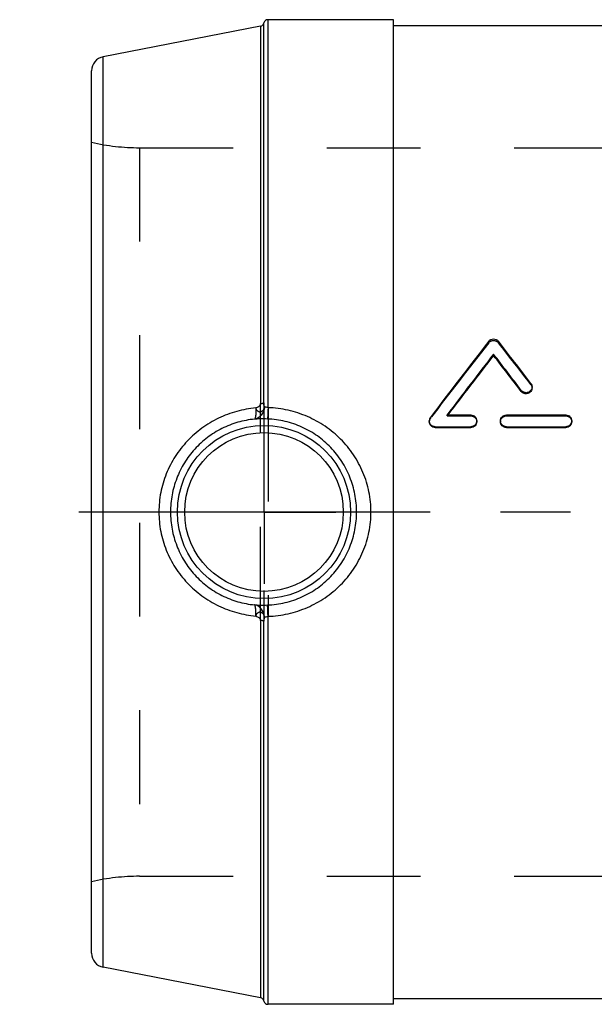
# Model space of a CAD drawing. Header units: millimetres. Extents: x 408 to 592, y 404 to 596.
# Tile 1 of 4: x 408 to 447, y 409 to 477. Entities that reach past the tile are written whole.
import ezdxf

# ---------------------------------------------------------------- set-up
doc = ezdxf.new("R2010")
doc.units = ezdxf.units.MM
doc.header["$LTSCALE"] = 65.185185
doc.linetypes.add('CENTER', pattern=[0.6, 0.375, -0.075, 0.075, -0.075])
doc.linetypes.add('HIDDEN', pattern=[0.2, 0.1, -0.1])
for name, color, linetype in [('ACHSEN_1', 7, 'CONTINUOUS'), ('ACHSEN_S', 7, 'CONTINUOUS'), ('KOERPER', 7, 'CONTINUOUS'), ('KONST.EL_MIT_GEO', 7, 'CONTINUOUS')]:
    doc.layers.add(name, color=color, linetype=linetype)

msp = doc.modelspace()

# ---------------------------------------------------------------- linework, layer by layer
at = {"layer": 'ACHSEN_1', "color": 2, "linetype": 'CENTER'}
for q in [(424.5, 448.013), (419.5, 443.012), (424.5, 438.012), (429.5, 443.012)]:
    msp.add_line((424.5, 443.012), q, dxfattribs=at)
at = {"layer": 'ACHSEN_S', "color": 2, "linetype": 'CENTER'}
msp.add_line((592.5, 443.012), (407.5, 443.012), dxfattribs=at)
at = {"layer": 'KOERPER', "color": 7, "linetype": 'Continuous'}
for p, q in [((433.5, 477.238), (424.782, 477.238)), ((433.5, 408.788), (433.5, 477.238)), ((433.5, 476.837), (472.873, 476.837)), ((433.5, 408.788), (424.782, 408.788)), ((433.5, 409.188), (566.5, 409.188))]:
    msp.add_line(p, q, dxfattribs=at)
at = {"layer": 'KOERPER', "color": 8, "linetype": 'HIDDEN'}
for p, q in [((415.833, 468.337), (484.468, 468.337)), ((415.833, 417.688), (584.167, 417.688))]:
    msp.add_line(p, q, dxfattribs=at)
at = {"layer": 'KONST.EL_MIT_GEO', "color": 7, "linetype": 'Continuous'}
for p, q in [((424.782, 450.264), (424.782, 477.238)), ((424.257, 476.79), (413.309, 474.662)), ((424.257, 476.79), (424.257, 450.554)), ((424.491, 450.603), (424.491, 477.011)), ((413.309, 411.363), (413.309, 474.662)), ((412.5, 412.344), (412.5, 473.681)), ((440.469, 453.892), (440.469, 453.988)), ((442.403, 451.395), (442.403, 451.469)), ((443.146, 451.635), (443.146, 451.711)), ((437.236, 449.757), (438.889, 449.757)), ((441.366, 449.757), (445.493, 449.757)), ((436, 449.348), (436, 449.292)), ((439.302, 449.292), (439.302, 449.348)), ((440.953, 449.348), (440.953, 449.292)), ((445.906, 449.292), (445.906, 449.348)), ((436.413, 448.886), (436.413, 448.938)), ((436.413, 448.938), (438.889, 448.938)), ((436.413, 448.886), (438.889, 448.886)), ((438.889, 448.886), (438.889, 448.938)), ((441.366, 448.886), (441.366, 448.938)), ((441.366, 448.938), (445.493, 448.938)), ((441.366, 448.886), (445.493, 448.886)), ((445.493, 448.886), (445.493, 448.938)), ((424.257, 435.471), (424.257, 409.235)), ((424.491, 409.014), (424.491, 435.422)), ((424.782, 408.788), (424.782, 435.761)), ((424.257, 409.235), (413.309, 411.363))]:
    msp.add_line(p, q, dxfattribs=at)
at = {"layer": 'KONST.EL_MIT_GEO', "color": 8, "linetype": 'HIDDEN'}
for p, q in [((415.833, 468.337), (415.833, 417.688)), ((440.133, 454.78), (440.133, 454.884)), ((440.805, 454.78), (440.805, 454.884)), ((443.064, 451.874), (443.064, 451.953)), ((424.257, 435.471), (424.257, 450.554)), ((424.491, 450.603), (424.491, 435.422)), ((424.782, 450.264), (424.782, 435.761)), ((437.236, 449.697), (437.236, 449.757)), ((437.265, 449.735), (437.236, 449.697)), ((437.282, 449.757), (437.265, 449.735)), ((438.889, 449.697), (438.889, 449.757)), ((441.366, 449.697), (441.366, 449.757)), ((445.493, 449.697), (445.493, 449.757)), ((436.082, 449.535), (436.082, 449.593)), ((437.236, 449.697), (438.889, 449.697)), ((441.366, 449.697), (445.493, 449.697))]:
    msp.add_line(p, q, dxfattribs=at)
at = {"layer": 'KONST.EL_MIT_GEO', "color": 7, "linetype": 'Continuous'}
for radius in [6.017, 5.517]:
    msp.add_circle((424.5, 443.012), radius, dxfattribs=at)
for centre, radius, start, end in [((424.782, 476.938), 0.3, 90, 165.78853), ((424.2, 477.085), 0.3, 281, 345.78853), ((413.5, 473.681), 1, 101, 180), ((809.518, 167.878), 467.779, 142.15341, 142.96967), ((79.009, 173.746), 458.187, 37.38666, 37.8494), ((814.276, 165.037), 472.466, 142.29608, 142.94186), ((809.971, 165.734), 468.579, 142.05094, 142.68935), ((71.836, 169.02), 465.937, 37.31496, 37.70544), ((75.902, 169.567), 462.331, 37.55917, 37.95052), ((436.406, 449.348), 0.406, 142.92853, 179.98593), ((413.5, 412.344), 1, 180, 259), ((424.2, 408.94), 0.3, 14.21147, 79), ((424.782, 409.087), 0.3, 194.21147, 270)]:
    msp.add_arc(centre, radius, start, end, dxfattribs=at)
at = {"layer": 'KONST.EL_MIT_GEO', "color": 8, "linetype": 'HIDDEN'}
for centre, radius, start, end in [((415.833, 483.337), 15, 257.16143, 270), ((805.431, 168.432), 464.152, 141.90801, 142.7261), ((82.989, 174.268), 454.664, 37.63104, 38.09479), ((436.4, 449.292), 0.4, 142.64695, 179.96136), ((415.833, 402.688), 15, 90, 102.83857)]:
    msp.add_arc(centre, radius, start, end, dxfattribs=at)
at = {"layer": 'KONST.EL_MIT_GEO', "color": 7, "linetype": 'Continuous'}
for points, knots in [([(440.133, 454.884), (440.172, 454.934), (440.276, 455.017), (440.469, 455.06), (440.662, 455.017), (440.766, 454.934), (440.805, 454.884)], [0, 0, 0, 0, 0.24894, 0.499979, 0.751021, 1, 1, 1, 1]), ([(443.064, 451.953), (443.09, 451.919), (443.132, 451.841), (443.146, 451.754), (443.146, 451.711)], [0, 0, 0, 0, 0.500712, 1, 1, 1, 1]), ([(443.146, 451.711), (443.146, 451.669), (443.133, 451.584), (443.073, 451.47), (442.981, 451.379), (442.865, 451.321), (442.737, 451.3), (442.608, 451.319), (442.491, 451.376), (442.429, 451.435), (442.403, 451.469)], [0, 0, 0, 0, 0.123723, 0.24785, 0.372648, 0.498084, 0.623908, 0.749777, 0.875224, 1, 1, 1, 1]), ([(443.146, 451.635), (443.146, 451.593), (443.133, 451.509), (443.073, 451.396), (442.981, 451.306), (442.865, 451.248), (442.737, 451.227), (442.608, 451.246), (442.491, 451.302), (442.429, 451.361), (442.403, 451.395)], [0, 0, 0, 0, 0.12309, 0.246786, 0.371476, 0.497124, 0.623358, 0.749642, 0.875314, 1, 1, 1, 1]), ([(423.925, 450.25), (423.964, 450.258), (424.043, 450.286), (424.131, 450.342), (424.191, 450.399), (424.227, 450.447), (424.251, 450.499), (424.257, 450.536), (424.257, 450.554)], [0, 0, 0, 0, 0.250223, 0.515947, 0.645457, 0.769032, 0.886257, 1, 1, 1, 1]), ([(424.257, 450.554), (424.284, 450.555), (424.334, 450.559), (424.401, 450.569), (424.453, 450.582), (424.482, 450.595), (424.491, 450.603)], [0, 0, 0, 0, 0.332213, 0.62185, 0.848516, 1, 1, 1, 1]), ([(424.54, 450.333), (424.536, 450.336), (424.53, 450.343), (424.522, 450.355), (424.516, 450.368), (424.509, 450.388), (424.502, 450.415), (424.496, 450.462), (424.492, 450.525), (424.491, 450.577), (424.491, 450.603)], [0, 0, 0, 0, 0.047955, 0.09782, 0.149782, 0.204597, 0.321713, 0.447336, 0.716059, 1, 1, 1, 1]), ([(423.925, 450.25), (423.48, 450.208), (422.592, 450.044), (421.324, 449.567), (420.156, 448.869), (419.131, 447.969), (418.289, 446.895), (417.661, 445.682), (417.273, 444.372), (417.186, 443.465), (417.186, 443.012)], [0, 0, 0, 0, 0.123853, 0.248411, 0.373429, 0.498677, 0.624004, 0.749339, 0.87467, 1, 1, 1, 1]), ([(424.54, 450.333), (424.531, 450.225), (424.484, 450.014), (424.331, 449.741), (424.143, 449.573), (423.971, 449.493), (423.881, 449.472), (423.836, 449.466)], [0, 0, 0, 0, 0.27216, 0.530369, 0.771211, 0.886672, 1, 1, 1, 1]), ([(423.925, 450.25), (423.93, 450.15), (423.935, 450.005), (423.929, 449.823), (423.92, 449.709), (423.907, 449.614), (423.891, 449.55), (423.876, 449.51), (423.862, 449.485), (423.847, 449.47), (423.836, 449.466)], [0, 0, 0, 0, 0.373652, 0.5376, 0.680715, 0.799672, 0.892159, 0.928235, 0.957755, 1, 1, 1, 1]), ([(423.925, 450.25), (423.925, 450.239), (423.929, 450.224), (423.935, 450.204), (423.942, 450.184), (423.95, 450.16), (423.963, 450.133), (423.979, 450.107), (424.002, 450.076), (424.035, 450.042), (424.081, 450.01), (424.133, 449.989), (424.187, 449.979), (424.243, 449.981), (424.298, 449.994), (424.351, 450.019), (424.4, 450.054), (424.444, 450.098), (424.481, 450.149), (424.505, 450.197), (424.52, 450.238), (424.529, 450.269), (424.536, 450.301), (424.538, 450.323), (424.54, 450.333)], [0, 0, 0, 0, 0.032968, 0.049518, 0.065823, 0.097865, 0.129551, 0.160742, 0.191405, 0.251333, 0.309707, 0.367169, 0.424482, 0.482238, 0.541123, 0.601941, 0.664778, 0.729365, 0.795588, 0.863216, 0.897348, 0.931603, 0.965798, 1, 1, 1, 1]), ([(424.782, 450.264), (424.735, 450.271), (424.652, 450.285), (424.57, 450.312), (424.54, 450.333)], [0, 0, 0, 0, 0.563206, 1, 1, 1, 1]), ([(424.782, 450.264), (424.78, 450.211), (424.775, 450.109), (424.769, 449.963), (424.763, 449.831), (424.758, 449.716), (424.753, 449.622), (424.75, 449.557), (424.748, 449.518), (424.746, 449.499), (424.745, 449.486), (424.745, 449.479), (424.744, 449.477)], [0, 0, 0, 0, 0.200505, 0.388212, 0.558008, 0.705261, 0.825958, 0.916809, 0.950237, 0.975344, 0.991964, 1, 1, 1, 1]), ([(431.941, 443.012), (431.941, 443.482), (431.846, 444.424), (431.43, 445.776), (430.758, 447.02), (429.86, 448.109), (428.772, 449.008), (427.533, 449.687), (426.188, 450.125), (425.251, 450.247), (424.782, 450.264)], [0, 0, 0, 0, 0.125309, 0.250439, 0.375318, 0.500017, 0.62471, 0.74957, 0.874684, 1, 1, 1, 1]), ([(438.889, 449.757), (438.943, 449.757), (439.051, 449.735), (439.188, 449.645), (439.28, 449.509), (439.302, 449.401), (439.302, 449.348)], [0, 0, 0, 0, 0.251013, 0.501337, 0.750961, 1, 1, 1, 1]), ([(440.953, 449.348), (440.953, 449.401), (440.974, 449.509), (441.066, 449.645), (441.204, 449.735), (441.312, 449.757), (441.366, 449.757)], [0, 0, 0, 0, 0.249033, 0.498767, 0.749038, 1, 1, 1, 1]), ([(445.493, 449.757), (445.547, 449.757), (445.655, 449.735), (445.792, 449.645), (445.884, 449.509), (445.906, 449.401), (445.906, 449.348)], [0, 0, 0, 0, 0.251013, 0.501337, 0.750961, 1, 1, 1, 1]), ([(423.836, 449.466), (423.446, 449.429), (422.666, 449.282), (421.556, 448.849), (420.708, 448.322), (420.096, 447.812), (419.532, 447.246), (418.93, 446.445), (418.485, 445.546), (418.232, 444.789), (418.05, 444.011), (417.995, 443.411), (417.995, 443.012)], [0, 0, 0, 0, 0.12344, 0.247837, 0.372843, 0.435539, 0.498276, 0.623666, 0.749066, 0.811832, 0.874598, 1, 1, 1, 1]), ([(424.744, 449.477), (424.57, 449.484), (424.267, 449.486), (423.965, 449.472), (423.836, 449.466)], [0, 0, 0, 0, 0.575346, 1, 1, 1, 1]), ([(430.941, 443.012), (430.941, 443.426), (430.862, 444.253), (430.51, 445.447), (429.94, 446.549), (429.172, 447.522), (428.234, 448.332), (427.157, 448.949), (425.98, 449.35), (425.157, 449.461), (424.744, 449.477)], [0, 0, 0, 0, 0.125447, 0.250656, 0.37552, 0.500122, 0.624689, 0.749467, 0.874591, 1, 1, 1, 1]), ([(436.413, 448.938), (436.359, 448.938), (436.251, 448.96), (436.113, 449.051), (436.022, 449.187), (436, 449.295), (436, 449.348)], [0, 0, 0, 0, 0.250989, 0.501591, 0.751196, 1, 1, 1, 1]), ([(436.413, 448.886), (436.359, 448.886), (436.251, 448.907), (436.114, 448.997), (436.022, 449.132), (436, 449.239), (436, 449.292)], [0, 0, 0, 0, 0.252007, 0.503032, 0.752216, 1, 1, 1, 1]), ([(439.302, 449.348), (439.302, 449.295), (439.28, 449.187), (439.188, 449.051), (439.051, 448.96), (438.943, 448.938), (438.889, 448.938)], [0, 0, 0, 0, 0.249003, 0.498719, 0.749171, 1, 1, 1, 1]), ([(439.302, 449.292), (439.302, 449.239), (439.28, 449.132), (439.188, 448.997), (439.051, 448.907), (438.943, 448.886), (438.889, 448.886)], [0, 0, 0, 0, 0.247982, 0.497277, 0.748154, 1, 1, 1, 1]), ([(441.366, 448.938), (441.312, 448.938), (441.204, 448.96), (441.066, 449.051), (440.974, 449.187), (440.953, 449.295), (440.953, 449.348)], [0, 0, 0, 0, 0.250865, 0.501297, 0.751005, 1, 1, 1, 1]), ([(441.366, 448.886), (441.312, 448.886), (441.204, 448.907), (441.067, 448.997), (440.974, 449.132), (440.953, 449.239), (440.953, 449.292)], [0, 0, 0, 0, 0.251883, 0.502739, 0.752026, 1, 1, 1, 1]), ([(445.906, 449.348), (445.906, 449.295), (445.884, 449.187), (445.792, 449.051), (445.655, 448.96), (445.547, 448.938), (445.493, 448.938)], [0, 0, 0, 0, 0.249003, 0.498719, 0.749171, 1, 1, 1, 1]), ([(445.906, 449.292), (445.906, 449.239), (445.884, 449.132), (445.792, 448.997), (445.655, 448.907), (445.547, 448.886), (445.493, 448.886)], [0, 0, 0, 0, 0.247982, 0.497277, 0.748154, 1, 1, 1, 1]), ([(417.186, 443.012), (417.186, 442.56), (417.273, 441.653), (417.661, 440.343), (418.289, 439.13), (419.131, 438.056), (420.156, 437.156), (421.324, 436.458), (422.592, 435.981), (423.48, 435.817), (423.925, 435.775)], [0, 0, 0, 0, 0.12533, 0.250661, 0.375996, 0.501323, 0.626571, 0.751589, 0.876147, 1, 1, 1, 1]), ([(417.995, 443.012), (417.995, 442.614), (418.05, 442.014), (418.232, 441.236), (418.485, 440.479), (418.93, 439.58), (419.532, 438.779), (420.096, 438.213), (420.708, 437.703), (421.556, 437.176), (422.666, 436.743), (423.446, 436.596), (423.836, 436.559)], [0, 0, 0, 0, 0.125402, 0.188168, 0.250934, 0.376334, 0.501724, 0.564461, 0.627157, 0.752163, 0.87656, 1, 1, 1, 1]), ([(424.744, 436.548), (425.157, 436.564), (425.98, 436.675), (427.157, 437.076), (428.234, 437.693), (429.172, 438.503), (429.94, 439.476), (430.51, 440.578), (430.862, 441.772), (430.941, 442.599), (430.941, 443.012)], [0, 0, 0, 0, 0.125409, 0.250533, 0.375311, 0.499878, 0.62448, 0.749344, 0.874553, 1, 1, 1, 1]), ([(424.782, 435.761), (425.251, 435.778), (426.188, 435.9), (427.533, 436.338), (428.772, 437.017), (429.86, 437.916), (430.758, 439.005), (431.43, 440.249), (431.846, 441.601), (431.941, 442.543), (431.941, 443.012)], [0, 0, 0, 0, 0.125316, 0.25043, 0.37529, 0.499983, 0.624682, 0.749561, 0.874691, 1, 1, 1, 1]), ([(424.54, 435.692), (424.531, 435.8), (424.484, 436.011), (424.331, 436.284), (424.143, 436.452), (423.971, 436.532), (423.881, 436.553), (423.836, 436.559)], [0, 0, 0, 0, 0.27216, 0.530369, 0.771211, 0.886672, 1, 1, 1, 1]), ([(423.836, 436.559), (423.965, 436.553), (424.267, 436.539), (424.57, 436.541), (424.744, 436.548)], [0, 0, 0, 0, 0.424654, 1, 1, 1, 1]), ([(423.925, 435.775), (423.93, 435.875), (423.935, 436.02), (423.929, 436.202), (423.92, 436.316), (423.907, 436.411), (423.891, 436.475), (423.876, 436.515), (423.862, 436.54), (423.847, 436.555), (423.836, 436.559)], [0, 0, 0, 0, 0.373652, 0.5376, 0.680715, 0.799672, 0.892159, 0.928235, 0.957755, 1, 1, 1, 1]), ([(424.54, 435.692), (424.538, 435.702), (424.536, 435.724), (424.529, 435.756), (424.52, 435.787), (424.505, 435.828), (424.481, 435.876), (424.444, 435.927), (424.4, 435.971), (424.351, 436.006), (424.298, 436.031), (424.243, 436.044), (424.187, 436.046), (424.133, 436.036), (424.081, 436.015), (424.035, 435.983), (424.002, 435.949), (423.979, 435.918), (423.963, 435.892), (423.95, 435.865), (423.942, 435.841), (423.935, 435.821), (423.929, 435.801), (423.925, 435.786), (423.925, 435.775)], [0, 0, 0, 0, 0.034202, 0.068397, 0.102652, 0.136784, 0.204412, 0.270635, 0.335221, 0.398059, 0.458877, 0.517762, 0.575518, 0.632831, 0.690293, 0.748667, 0.808595, 0.839258, 0.870449, 0.902135, 0.934177, 0.950482, 0.967032, 1, 1, 1, 1]), ([(424.782, 435.761), (424.78, 435.814), (424.775, 435.916), (424.769, 436.062), (424.763, 436.194), (424.758, 436.309), (424.753, 436.403), (424.75, 436.468), (424.748, 436.507), (424.746, 436.526), (424.745, 436.539), (424.745, 436.546), (424.744, 436.548)], [0, 0, 0, 0, 0.200505, 0.388212, 0.558008, 0.705261, 0.825958, 0.916809, 0.950237, 0.975344, 0.991964, 1, 1, 1, 1]), ([(423.925, 435.775), (423.964, 435.767), (424.043, 435.739), (424.131, 435.683), (424.191, 435.626), (424.227, 435.578), (424.251, 435.526), (424.257, 435.489), (424.257, 435.471)], [0, 0, 0, 0, 0.250223, 0.515947, 0.645457, 0.769032, 0.886257, 1, 1, 1, 1]), ([(424.491, 435.422), (424.482, 435.43), (424.453, 435.443), (424.401, 435.456), (424.334, 435.466), (424.284, 435.47), (424.257, 435.471)], [0, 0, 0, 0, 0.151484, 0.37815, 0.667787, 1, 1, 1, 1]), ([(424.54, 435.692), (424.536, 435.689), (424.53, 435.682), (424.522, 435.67), (424.516, 435.657), (424.509, 435.637), (424.502, 435.61), (424.496, 435.563), (424.492, 435.5), (424.491, 435.448), (424.491, 435.422)], [0, 0, 0, 0, 0.047955, 0.09782, 0.149782, 0.204597, 0.321713, 0.447336, 0.716059, 1, 1, 1, 1]), ([(424.54, 435.692), (424.57, 435.713), (424.652, 435.74), (424.735, 435.754), (424.782, 435.761)], [0, 0, 0, 0, 0.436794, 1, 1, 1, 1])]:
    msp.add_open_spline(points, degree=3, knots=knots, dxfattribs=at)
at = {"layer": 'KONST.EL_MIT_GEO', "color": 8, "linetype": 'HIDDEN'}
for points, knots in [([(440.133, 454.78), (440.172, 454.829), (440.276, 454.912), (440.469, 454.954), (440.662, 454.912), (440.766, 454.829), (440.805, 454.78)], [0, 0, 0, 0, 0.248563, 0.499979, 0.751398, 1, 1, 1, 1]), ([(443.064, 451.874), (443.09, 451.84), (443.132, 451.764), (443.146, 451.677), (443.146, 451.635)], [0, 0, 0, 0, 0.501146, 1, 1, 1, 1]), ([(438.889, 449.697), (438.943, 449.697), (439.051, 449.676), (439.188, 449.587), (439.28, 449.452), (439.302, 449.345), (439.302, 449.292)], [0, 0, 0, 0, 0.25203, 0.50278, 0.751984, 1, 1, 1, 1]), ([(440.953, 449.292), (440.953, 449.345), (440.974, 449.452), (441.067, 449.587), (441.204, 449.676), (441.312, 449.697), (441.366, 449.697)], [0, 0, 0, 0, 0.24801, 0.497325, 0.748022, 1, 1, 1, 1]), ([(445.493, 449.697), (445.547, 449.697), (445.655, 449.676), (445.792, 449.587), (445.884, 449.452), (445.906, 449.345), (445.906, 449.292)], [0, 0, 0, 0, 0.25203, 0.50278, 0.751984, 1, 1, 1, 1])]:
    msp.add_open_spline(points, degree=3, knots=knots, dxfattribs=at)

doc.saveas('drawing.dxf')
